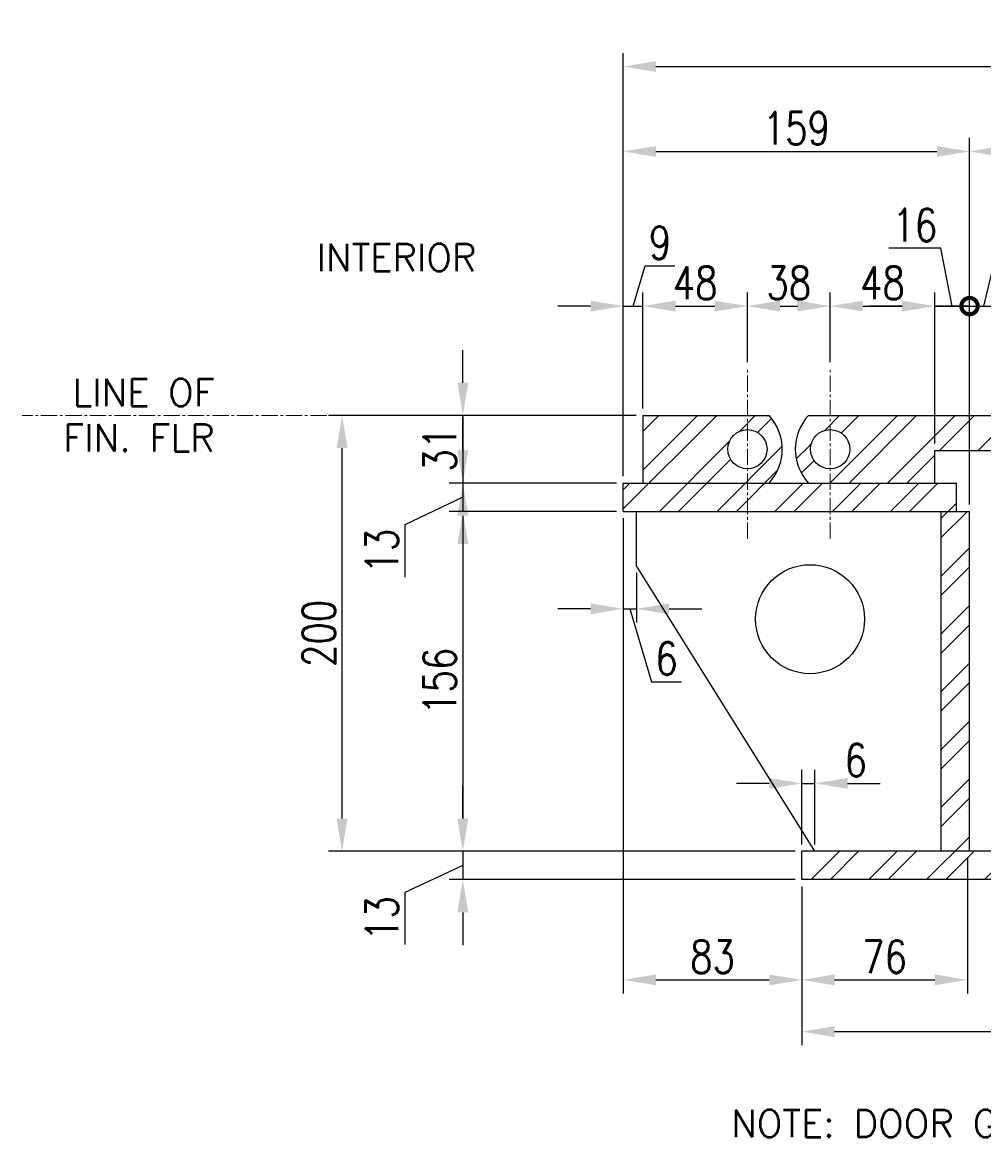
# Model space of a CAD drawing. Header units: millimetres. Extents: x -206 to 20211, y -8708 to 5000.
# Tile 5 of 9: x 8248 to 8690, y -7730 to -7218. Entities that reach past the tile are written whole.
import ezdxf

# ---------------------------------------------------------------- set-up
doc = ezdxf.new("R2010")
doc.units = ezdxf.units.MM
doc.linetypes.add('CENTER2', pattern=[1.125, 0.75, -0.125, 0.125, -0.125])
for name, color, linetype, lineweight in [('S-SDEL-CNTR', 1, 'CENTER2', 9), ('S-SDEL-DIMS', 91, 'Continuous', 25), ('S-SDEL-LW25', 91, 'Continuous', 25), ('S-SDEL-PATT', 170, 'Continuous', 18), ('S-SDEL-TEXT', 2, 'Continuous', 25)]:
    doc.layers.add(name, color=color, linetype=linetype, lineweight=lineweight)
doc.styles.get("Standard").update_dxf_attribs({"font": 'romans.shx', "width": 0.8, "height": 3})
doc.styles.add('STD1', font='simplex', dxfattribs={"height": 0.1})
doc.dimstyles.new('Annotative', dxfattribs={"dimscale": 0, "dimtxt": 2.5, "dimasz": 2.5, "dimexe": 1.25, "dimexo": 0.625, "dimtad": 1, "dimdec": 0, "dimzin": 9, "dimdsep": 32, "dimtxsty": 'Standard', "dimcen": 2.5, "dimadec": 0, "dimazin": 0, "dimtfac": 1, "dimtdec": 0, "dimtmove": 1, "dimatfit": 3, "dimfxl": 1, "dimarcsym": 0})

# ---------------------------------------------------------------- blocks, each defined once
blk = doc.blocks.new('*D142')
at = {"layer": 'Defpoints', "color": 0, "transparency": 16777216}
for p in [(8533.1, -7398.84), (8450.44, -7429.84), (8524.1, -7429.84)]:
    blk.add_point(p, dxfattribs=at)
at = {"layer": 'S-SDEL-DIMS', "color": 0, "lineweight": -2, "transparency": 16777216}
for p, q in [((8450.44, -7383.84), (8450.44, -7368.84)), ((8529.98, -7398.84), (8444.19, -7398.84)), ((8450.44, -7398.84), (8450.44, -7429.84)), ((8520.98, -7429.84), (8444.19, -7429.84)), ((8450.44, -7444.84), (8450.44, -7459.84))]:
    blk.add_line(p, q, dxfattribs=at)
at = {"layer": 'S-SDEL-DIMS', "color": 0, "transparency": 16777216}
for points in [[(8447.94, -7383.84), (8452.94, -7383.84), (8450.44, -7398.84)], [(8447.94, -7444.84), (8452.94, -7444.84), (8450.44, -7429.84)]]:
    blk.add_solid(points, dxfattribs=at)
at = {"layer": 'S-SDEL-DIMS', "color": 0, "transparency": 16777216, "insert": (8439.81, -7414.34), "char_height": 15, "attachment_point": 5, "rotation": 90}
blk.add_mtext('31', dxfattribs=at)
blk = doc.blocks.new('*D143')
at = {"layer": 'Defpoints', "color": 0, "transparency": 16777216}
for p in [(8524.1, -7429.84), (8450.44, -7442.84), (8524.1, -7442.84)]:
    blk.add_point(p, dxfattribs=at)
at = {"layer": 'S-SDEL-DIMS', "color": 0, "lineweight": -2, "transparency": 16777216}
for p, q in [((8450.44, -7414.84), (8450.44, -7399.84)), ((8520.98, -7429.84), (8444.19, -7429.84)), ((8450.44, -7429.84), (8450.44, -7442.84)), ((8450.44, -7429.84), (8450.44, -7442.84)), ((8450.44, -7436.34), (8423.87, -7449.07)), ((8520.98, -7442.84), (8444.19, -7442.84)), ((8423.87, -7449.07), (8423.87, -7473.04)), ((8450.44, -7457.84), (8450.44, -7472.84))]:
    blk.add_line(p, q, dxfattribs=at)
at = {"layer": 'S-SDEL-DIMS', "color": 0, "transparency": 16777216}
for points in [[(8447.94, -7414.84), (8452.94, -7414.84), (8450.44, -7429.84)], [(8447.94, -7457.84), (8452.94, -7457.84), (8450.44, -7442.84)]]:
    blk.add_solid(points, dxfattribs=at)
at = {"layer": 'S-SDEL-DIMS', "color": 0, "transparency": 16777216, "insert": (8413.25, -7461.06), "char_height": 15, "attachment_point": 5, "rotation": 90}
blk.add_mtext('13', dxfattribs=at)
blk = doc.blocks.new('*D144')
at = {"layer": 'Defpoints', "color": 0, "transparency": 16777216}
for p in [(8524.1, -7442.84), (8450.44, -7598.84), (8606.1, -7598.84)]:
    blk.add_point(p, dxfattribs=at)
at = {"layer": 'S-SDEL-DIMS', "color": 0, "lineweight": -2, "transparency": 16777216}
for p, q in [((8520.98, -7442.84), (8444.19, -7442.84)), ((8450.44, -7457.84), (8450.44, -7583.84)), ((8602.98, -7598.84), (8444.19, -7598.84))]:
    blk.add_line(p, q, dxfattribs=at)
at = {"layer": 'S-SDEL-DIMS', "color": 0, "transparency": 16777216}
for points in [[(8447.94, -7457.84), (8452.94, -7457.84), (8450.44, -7442.84)], [(8447.94, -7583.84), (8452.94, -7583.84), (8450.44, -7598.84)]]:
    blk.add_solid(points, dxfattribs=at)
at = {"layer": 'S-SDEL-DIMS', "color": 0, "transparency": 16777216, "insert": (8439.81, -7520.84), "char_height": 15, "attachment_point": 5, "rotation": 90}
blk.add_mtext('156', dxfattribs=at)
blk = doc.blocks.new('*D145')
at = {"layer": 'Defpoints', "color": 0, "transparency": 16777216}
for p in [(8606.1, -7598.84), (8450.44, -7611.84), (8606.1, -7611.84)]:
    blk.add_point(p, dxfattribs=at)
at = {"layer": 'S-SDEL-DIMS', "color": 0, "lineweight": -2, "transparency": 16777216}
for p, q in [((8450.44, -7583.84), (8450.44, -7568.84)), ((8602.98, -7598.84), (8444.19, -7598.84)), ((8450.44, -7598.84), (8450.44, -7611.84)), ((8450.44, -7598.84), (8450.44, -7611.84)), ((8450.44, -7605.34), (8423.87, -7617.67)), ((8602.98, -7611.84), (8444.19, -7611.84)), ((8423.87, -7617.67), (8423.87, -7641.64)), ((8450.44, -7626.84), (8450.44, -7641.84))]:
    blk.add_line(p, q, dxfattribs=at)
at = {"layer": 'S-SDEL-DIMS', "color": 0, "transparency": 16777216}
for points in [[(8447.94, -7583.84), (8452.94, -7583.84), (8450.44, -7598.84)], [(8447.94, -7626.84), (8452.94, -7626.84), (8450.44, -7611.84)]]:
    blk.add_solid(points, dxfattribs=at)
at = {"layer": 'S-SDEL-DIMS', "color": 0, "transparency": 16777216, "insert": (8413.25, -7629.65), "char_height": 15, "attachment_point": 5, "rotation": 90}
blk.add_mtext('13', dxfattribs=at)
blk = doc.blocks.new('*D146')
at = {"layer": 'Defpoints', "color": 0, "transparency": 16777216}
for p in [(8394.98, -7398.84), (8533.1, -7398.84), (8606.1, -7598.84)]:
    blk.add_point(p, dxfattribs=at)
at = {"layer": 'S-SDEL-DIMS', "color": 0, "lineweight": -2, "transparency": 16777216}
for p, q in [((8529.98, -7398.84), (8388.73, -7398.84)), ((8394.98, -7583.84), (8394.98, -7413.84)), ((8602.98, -7598.84), (8388.73, -7598.84))]:
    blk.add_line(p, q, dxfattribs=at)
at = {"layer": 'S-SDEL-DIMS', "color": 0, "transparency": 16777216}
for points in [[(8392.48, -7413.84), (8397.48, -7413.84), (8394.98, -7398.84)], [(8392.48, -7583.84), (8397.48, -7583.84), (8394.98, -7598.84)]]:
    blk.add_solid(points, dxfattribs=at)
at = {"layer": 'S-SDEL-DIMS', "color": 0, "transparency": 16777216, "insert": (8384.35, -7498.84), "char_height": 15, "attachment_point": 5, "rotation": 90}
blk.add_mtext('200', dxfattribs=at)
blk = doc.blocks.new('*D147')
at = {"layer": 'Defpoints', "color": 0, "transparency": 16777216}
for p in [(8524.1, -7442.84), (8530.1, -7467.84), (8530.1, -7487.56)]:
    blk.add_point(p, dxfattribs=at)
at = {"layer": 'S-SDEL-DIMS', "color": 0, "lineweight": -2, "transparency": 16777216}
for p, q in [((8524.1, -7445.96), (8524.1, -7493.81)), ((8530.1, -7470.96), (8530.1, -7493.81)), ((8509.1, -7487.56), (8494.1, -7487.56)), ((8524.1, -7487.56), (8530.1, -7487.56)), ((8524.1, -7487.56), (8530.1, -7487.56)), ((8527.1, -7487.56), (8537.13, -7521)), ((8545.1, -7487.56), (8560.1, -7487.56)), ((8537.13, -7521), (8550.81, -7521))]:
    blk.add_line(p, q, dxfattribs=at)
at = {"layer": 'S-SDEL-DIMS', "color": 0, "transparency": 16777216}
for points in [[(8509.1, -7485.06), (8509.1, -7490.06), (8524.1, -7487.56)], [(8545.1, -7485.06), (8545.1, -7490.06), (8530.1, -7487.56)]]:
    blk.add_solid(points, dxfattribs=at)
at = {"layer": 'S-SDEL-DIMS', "color": 0, "transparency": 16777216, "insert": (8543.97, -7510.38), "char_height": 15, "attachment_point": 5}
blk.add_mtext('6', dxfattribs=at)
blk = doc.blocks.new('*D148')
at = {"layer": 'Defpoints', "color": 0, "transparency": 16777216}
for p in [(8524.1, -7442.84), (8606.1, -7611.84), (8606.1, -7657.81)]:
    blk.add_point(p, dxfattribs=at)
at = {"layer": 'S-SDEL-DIMS', "color": 0, "lineweight": -2, "transparency": 16777216}
for p, q in [((8524.1, -7445.96), (8524.1, -7664.06)), ((8606.1, -7614.96), (8606.1, -7664.06)), ((8539.1, -7657.81), (8591.1, -7657.81))]:
    blk.add_line(p, q, dxfattribs=at)
at = {"layer": 'S-SDEL-DIMS', "color": 0, "transparency": 16777216}
for points in [[(8539.1, -7655.31), (8539.1, -7660.31), (8524.1, -7657.81)], [(8591.1, -7655.31), (8591.1, -7660.31), (8606.1, -7657.81)]]:
    blk.add_solid(points, dxfattribs=at)
at = {"layer": 'S-SDEL-DIMS', "color": 0, "transparency": 16777216, "insert": (8565.1, -7647.19), "char_height": 15, "attachment_point": 5}
blk.add_mtext('83', dxfattribs=at)
blk = doc.blocks.new('*D149')
at = {"layer": 'Defpoints', "color": 0, "transparency": 16777216}
for p in [(8682.1, -7598.84), (8606.1, -7611.84), (8682.1, -7657.81)]:
    blk.add_point(p, dxfattribs=at)
at = {"layer": 'S-SDEL-DIMS', "color": 0, "lineweight": -2, "transparency": 16777216}
for p, q in [((8682.1, -7601.96), (8682.1, -7664.06)), ((8606.1, -7614.96), (8606.1, -7664.06)), ((8621.1, -7657.81), (8667.1, -7657.81))]:
    blk.add_line(p, q, dxfattribs=at)
at = {"layer": 'S-SDEL-DIMS', "color": 0, "transparency": 16777216}
for points in [[(8621.1, -7655.31), (8621.1, -7660.31), (8606.1, -7657.81)], [(8667.1, -7655.31), (8667.1, -7660.31), (8682.1, -7657.81)]]:
    blk.add_solid(points, dxfattribs=at)
at = {"layer": 'S-SDEL-DIMS', "color": 0, "transparency": 16777216, "insert": (8644.1, -7647.19), "char_height": 15, "attachment_point": 5}
blk.add_mtext('76', dxfattribs=at)
blk = doc.blocks.new('*D152')
at = {"layer": 'Defpoints', "color": 0, "transparency": 16777216}
for p in [(8606.1, -7611.84), (9038.1, -7611.84), (9038.1, -7681.57)]:
    blk.add_point(p, dxfattribs=at)
at = {"layer": 'S-SDEL-DIMS', "color": 0, "lineweight": -2, "transparency": 16777216}
for p, q in [((8606.1, -7614.96), (8606.1, -7687.82)), ((9038.1, -7614.96), (9038.1, -7687.82)), ((8621.1, -7681.57), (9023.1, -7681.57))]:
    blk.add_line(p, q, dxfattribs=at)
at = {"layer": 'S-SDEL-DIMS', "color": 0, "transparency": 16777216}
for points in [[(8621.1, -7679.07), (8621.1, -7684.07), (8606.1, -7681.57)], [(9023.1, -7679.07), (9023.1, -7684.07), (9038.1, -7681.57)]]:
    blk.add_solid(points, dxfattribs=at)
at = {"layer": 'S-SDEL-DIMS', "color": 0, "transparency": 16777216, "insert": (8822.1, -7670.94), "char_height": 15, "attachment_point": 5}
blk.add_mtext('432', dxfattribs=at)
blk = doc.blocks.new('*D153')
at = {"layer": 'Defpoints', "color": 0, "transparency": 16777216}
for p in [(8683.1, -7277.7), (8524.1, -7429.84), (8683.1, -7442.84)]:
    blk.add_point(p, dxfattribs=at)
at = {"layer": 'S-SDEL-DIMS', "color": 0, "lineweight": -2, "transparency": 16777216}
for p, q in [((8524.1, -7426.71), (8524.1, -7271.45)), ((8683.1, -7439.71), (8683.1, -7271.45)), ((8539.1, -7277.7), (8668.1, -7277.7))]:
    blk.add_line(p, q, dxfattribs=at)
at = {"layer": 'S-SDEL-DIMS', "color": 0, "transparency": 16777216}
for points in [[(8539.1, -7275.2), (8539.1, -7280.2), (8524.1, -7277.7)], [(8668.1, -7275.2), (8668.1, -7280.2), (8683.1, -7277.7)]]:
    blk.add_solid(points, dxfattribs=at)
at = {"layer": 'S-SDEL-DIMS', "color": 0, "transparency": 16777216, "insert": (8603.6, -7267.08), "char_height": 15, "attachment_point": 5}
blk.add_mtext('159', dxfattribs=at)
blk = doc.blocks.new('*D154')
at = {"layer": 'Defpoints', "color": 0, "transparency": 16777216}
for p in [(8962.1, -7277.7), (8962.1, -7427.84), (8683.1, -7442.84)]:
    blk.add_point(p, dxfattribs=at)
at = {"layer": 'S-SDEL-DIMS', "color": 0, "lineweight": -2, "transparency": 16777216}
for p, q in [((8683.1, -7439.71), (8683.1, -7271.45)), ((8962.1, -7424.71), (8962.1, -7271.45)), ((8698.1, -7277.7), (8947.1, -7277.7))]:
    blk.add_line(p, q, dxfattribs=at)
at = {"layer": 'S-SDEL-DIMS', "color": 0, "transparency": 16777216}
for points in [[(8698.1, -7275.2), (8698.1, -7280.2), (8683.1, -7277.7)], [(8947.1, -7275.2), (8947.1, -7280.2), (8962.1, -7277.7)]]:
    blk.add_solid(points, dxfattribs=at)
at = {"layer": 'S-SDEL-DIMS', "color": 0, "transparency": 16777216, "char_height": 15, "attachment_point": 5}
for s, insert in [('280', (8822.6, -7267.08)), ('TRENCH WIDTH', (8822.6, -7288.33))]:
    blk.add_mtext(s, dxfattribs=dict(at, insert=insert))
blk = doc.blocks.new('*D163')
at = {"layer": 'Defpoints', "color": 0, "transparency": 16777216}
for p in [(9121.1, -7238.77), (9121.1, -7414.84), (8524.1, -7429.84)]:
    blk.add_point(p, dxfattribs=at)
at = {"layer": 'S-SDEL-DIMS', "color": 0, "lineweight": -2, "transparency": 16777216}
for p, q in [((8524.1, -7426.71), (8524.1, -7232.52)), ((9121.1, -7411.71), (9121.1, -7232.52)), ((8539.1, -7238.77), (9106.1, -7238.77))]:
    blk.add_line(p, q, dxfattribs=at)
at = {"layer": 'S-SDEL-DIMS', "color": 0, "transparency": 16777216}
for points in [[(8539.1, -7236.27), (8539.1, -7241.27), (8524.1, -7238.77)], [(9106.1, -7236.27), (9106.1, -7241.27), (9121.1, -7238.77)]]:
    blk.add_solid(points, dxfattribs=at)
at = {"layer": 'S-SDEL-DIMS', "color": 0, "transparency": 16777216, "insert": (8822.6, -7228.15), "char_height": 15, "attachment_point": 5}
blk.add_mtext('598', dxfattribs=at)
blk = doc.blocks.new('*D164')
at = {"layer": 'Defpoints', "color": 0, "transparency": 16777216}
for p in [(8612.1, -7567.66), (8606.1, -7598.84), (8612.1, -7598.84)]:
    blk.add_point(p, dxfattribs=at)
at = {"layer": 'S-SDEL-DIMS', "color": 0, "lineweight": -2, "transparency": 16777216}
for p, q in [((8606.1, -7595.71), (8606.1, -7561.41)), ((8612.1, -7595.71), (8612.1, -7561.41)), ((8591.1, -7567.66), (8576.1, -7567.66)), ((8606.1, -7567.66), (8612.1, -7567.66)), ((8627.1, -7567.66), (8642.1, -7567.66))]:
    blk.add_line(p, q, dxfattribs=at)
at = {"layer": 'S-SDEL-DIMS', "color": 0, "transparency": 16777216}
for points in [[(8591.1, -7565.16), (8591.1, -7570.16), (8606.1, -7567.66)], [(8627.1, -7565.16), (8627.1, -7570.16), (8612.1, -7567.66)]]:
    blk.add_solid(points, dxfattribs=at)
at = {"layer": 'S-SDEL-DIMS', "color": 0, "transparency": 16777216, "insert": (8630.85, -7557.03), "char_height": 15, "attachment_point": 5}
blk.add_mtext('6', dxfattribs=at)
blk = doc.blocks.new('*D167')
at = {"layer": 'Defpoints', "color": 0, "transparency": 16777216}
for p in [(8533.1, -7348.66), (8533.1, -7398.84), (8524.1, -7429.84)]:
    blk.add_point(p, dxfattribs=at)
at = {"layer": 'S-SDEL-DIMS', "color": 0, "lineweight": -2, "transparency": 16777216}
for p, q in [((8528.6, -7348.66), (8534.13, -7330.23)), ((8534.13, -7330.23), (8547.81, -7330.23)), ((8524.1, -7426.71), (8524.1, -7342.41)), ((8533.1, -7395.71), (8533.1, -7342.41)), ((8509.1, -7348.66), (8494.1, -7348.66)), ((8524.1, -7348.66), (8533.1, -7348.66)), ((8524.1, -7348.66), (8533.1, -7348.66)), ((8548.1, -7348.66), (8563.1, -7348.66))]:
    blk.add_line(p, q, dxfattribs=at)
at = {"layer": 'S-SDEL-DIMS', "color": 0, "transparency": 16777216}
for points in [[(8509.1, -7346.16), (8509.1, -7351.16), (8524.1, -7348.66)], [(8548.1, -7346.16), (8548.1, -7351.16), (8533.1, -7348.66)]]:
    blk.add_solid(points, dxfattribs=at)
at = {"layer": 'S-SDEL-DIMS', "color": 0, "transparency": 16777216, "insert": (8540.97, -7319.6), "char_height": 15, "attachment_point": 5}
blk.add_mtext('9', dxfattribs=at)
blk = doc.blocks.new('*D168')
at = {"layer": 'Defpoints', "color": 0, "transparency": 16777216}
for p in [(8581.1, -7348.66), (8581.1, -7377.43), (8533.1, -7398.84)]:
    blk.add_point(p, dxfattribs=at)
at = {"layer": 'S-SDEL-DIMS', "color": 0, "lineweight": -2, "transparency": 16777216}
for p, q in [((8533.1, -7395.71), (8533.1, -7342.41)), ((8581.1, -7374.31), (8581.1, -7342.41)), ((8548.1, -7348.66), (8566.1, -7348.66))]:
    blk.add_line(p, q, dxfattribs=at)
at = {"layer": 'S-SDEL-DIMS', "color": 0, "transparency": 16777216}
for points in [[(8548.1, -7346.16), (8548.1, -7351.16), (8533.1, -7348.66)], [(8566.1, -7346.16), (8566.1, -7351.16), (8581.1, -7348.66)]]:
    blk.add_solid(points, dxfattribs=at)
at = {"layer": 'S-SDEL-DIMS', "color": 0, "transparency": 16777216, "insert": (8557.1, -7338.04), "char_height": 15, "attachment_point": 5}
blk.add_mtext('48', dxfattribs=at)
blk = doc.blocks.new('*D169')
at = {"layer": 'Defpoints', "color": 0, "transparency": 16777216}
for p in [(8619.1, -7348.66), (8581.1, -7377.43), (8619.1, -7377.43)]:
    blk.add_point(p, dxfattribs=at)
at = {"layer": 'S-SDEL-DIMS', "color": 0, "lineweight": -2, "transparency": 16777216}
for p, q in [((8581.1, -7374.31), (8581.1, -7342.41)), ((8619.1, -7374.31), (8619.1, -7342.41)), ((8596.1, -7348.66), (8604.1, -7348.66))]:
    blk.add_line(p, q, dxfattribs=at)
at = {"layer": 'S-SDEL-DIMS', "color": 0, "transparency": 16777216}
for points in [[(8596.1, -7346.16), (8596.1, -7351.16), (8581.1, -7348.66)], [(8604.1, -7346.16), (8604.1, -7351.16), (8619.1, -7348.66)]]:
    blk.add_solid(points, dxfattribs=at)
at = {"layer": 'S-SDEL-DIMS', "color": 0, "transparency": 16777216, "insert": (8600.1, -7338.04), "char_height": 15, "attachment_point": 5}
blk.add_mtext('38', dxfattribs=at)
blk = doc.blocks.new('*D170')
at = {"layer": 'Defpoints', "color": 0, "transparency": 16777216}
for p in [(8667.1, -7348.66), (8619.1, -7377.43), (8667.1, -7414.84)]:
    blk.add_point(p, dxfattribs=at)
at = {"layer": 'S-SDEL-DIMS', "color": 0, "lineweight": -2, "transparency": 16777216}
for p, q in [((8619.1, -7374.31), (8619.1, -7342.41)), ((8667.1, -7411.71), (8667.1, -7342.41)), ((8634.1, -7348.66), (8652.1, -7348.66))]:
    blk.add_line(p, q, dxfattribs=at)
at = {"layer": 'S-SDEL-DIMS', "color": 0, "transparency": 16777216}
for points in [[(8634.1, -7346.16), (8634.1, -7351.16), (8619.1, -7348.66)], [(8652.1, -7346.16), (8652.1, -7351.16), (8667.1, -7348.66)]]:
    blk.add_solid(points, dxfattribs=at)
at = {"layer": 'S-SDEL-DIMS', "color": 0, "transparency": 16777216, "insert": (8643.1, -7338.04), "char_height": 15, "attachment_point": 5}
blk.add_mtext('48', dxfattribs=at)
blk = doc.blocks.new('_DotSmall')
at = {"color": 0, "linetype": 'ByBlock', "const_width": 0.5}
blk.add_lwpolyline([(-0.0625, 0, 1), (0.0625, 0, 1)], format="xyb", close=True, dxfattribs=at)
blk = doc.blocks.new('*D171')
at = {"layer": 'Defpoints', "color": 0, "transparency": 16777216}
for p in [(8683.1, -7348.66), (8667.1, -7414.84), (8683.1, -7442.84)]:
    blk.add_point(p, dxfattribs=at)
at = {"layer": 'S-SDEL-DIMS', "color": 0, "lineweight": -2, "transparency": 16777216}
for p, q in [((8669.95, -7322.1), (8645.98, -7322.1)), ((8675.1, -7348.66), (8669.95, -7322.1)), ((8667.1, -7411.71), (8667.1, -7342.41)), ((8683.1, -7439.71), (8683.1, -7342.41)), ((8652.1, -7348.66), (8637.1, -7348.66)), ((8667.1, -7348.66), (8683.1, -7348.66)), ((8667.1, -7348.66), (8683.1, -7348.66)), ((8683.1, -7348.66), (8698.1, -7348.66))]:
    blk.add_line(p, q, dxfattribs=at)
at = {"layer": 'S-SDEL-DIMS', "color": 0, "transparency": 16777216}
blk.add_solid([(8652.1, -7346.16), (8652.1, -7351.16), (8667.1, -7348.66)], dxfattribs=at)
at = {"layer": 'S-SDEL-DIMS', "color": 0, "lineweight": -2, "transparency": 16777216, "xscale": 15, "yscale": 15, "zscale": 15, "rotation": 180}
blk.add_blockref('_DotSmall', (8683.1, -7348.66), dxfattribs=at)
at = {"layer": 'S-SDEL-DIMS', "color": 0, "transparency": 16777216, "insert": (8657.96, -7311.48), "char_height": 15, "attachment_point": 5}
blk.add_mtext('16', dxfattribs=at)
blk = doc.blocks.new('*D97')
at = {"layer": 'Defpoints', "color": 0, "transparency": 16777216}
for p in [(8696.1, -7348.66), (8696.1, -7414.84), (8683.1, -7442.84)]:
    blk.add_point(p, dxfattribs=at)
at = {"layer": 'S-SDEL-DIMS', "color": 0, "lineweight": -2, "transparency": 16777216}
for p, q in [((8689.6, -7348.66), (8696.14, -7322.1)), ((8696.14, -7322.1), (8720.11, -7322.1)), ((8683.1, -7439.71), (8683.1, -7342.41)), ((8696.1, -7411.71), (8696.1, -7342.41)), ((8683.1, -7348.66), (8668.1, -7348.66)), ((8683.1, -7348.66), (8696.1, -7348.66)), ((8683.1, -7348.66), (8696.1, -7348.66)), ((8711.1, -7348.66), (8726.1, -7348.66))]:
    blk.add_line(p, q, dxfattribs=at)
at = {"layer": 'S-SDEL-DIMS', "color": 0, "transparency": 16777216}
blk.add_solid([(8711.1, -7346.16), (8711.1, -7351.16), (8696.1, -7348.66)], dxfattribs=at)
at = {"layer": 'S-SDEL-DIMS', "color": 0, "lineweight": -2, "transparency": 16777216, "xscale": 15, "yscale": 15, "zscale": 15}
blk.add_blockref('_DotSmall', (8683.1, -7348.66), dxfattribs=at)
at = {"layer": 'S-SDEL-DIMS', "color": 0, "transparency": 16777216, "insert": (8708.13, -7311.48), "char_height": 15, "attachment_point": 5}
blk.add_mtext('13', dxfattribs=at)

msp = doc.modelspace()

# ---------------------------------------------------------------- hatches: boundary and pattern name
at = {"layer": 'S-SDEL-PATT'}
h = msp.add_hatch(dxfattribs=at)
h.set_pattern_fill('ANSI32', color=256, scale=50)
h.set_pattern_definition([(45, (8975.862, 4341.392), (-13.258252, 13.258252), []), (45, (8984.7, 4341.392), (-13.258252, 13.258252), [])])
h.paths.add_polyline_path([(8591.1, -7429.84), (8524.1, -7429.84), (8524.1, -7442.84), (8591.1, -7442.84)])
h.paths.add_polyline_path([(8677.1, -7429.84), (8591.1, -7429.84), (8591.1, -7442.84), (8677.1, -7442.84)])
edge = h.paths.add_edge_path()
edge.add_arc((8581.1, -7414.34), 9, 180, 270, ccw=False)
edge.add_arc((8581.1, -7414.34), 9, 450, 540, ccw=False)
edge.add_line((8581.1, -7405.34), (8591.1, -7398.84))
edge.add_line((8591.1, -7398.84), (8533.1, -7398.84))
edge.add_line((8533.1, -7398.84), (8533.1, -7429.84))
edge.add_line((8533.1, -7429.84), (8591.1, -7429.84))
edge.add_line((8591.1, -7429.84), (8581.1, -7423.34))
edge = h.paths.add_edge_path()
edge.add_line((8591.1, -7398.84), (8581.1, -7405.34))
edge.add_arc((8581.1, -7414.34), 9, 360, 450, ccw=False)
edge.add_arc((8581.1, -7414.34), 9, 270, 360, ccw=False)
edge.add_line((8581.1, -7423.34), (8591.1, -7429.84))
edge.add_arc((8574.08, -7414.34), 23.02, 317.6775, 402.3225)
h.paths.add_polyline_path([(8683.1, -7442.84), (8670.1, -7442.84), (8670.1, -7598.84), (8683.1, -7598.84)])
h.paths.add_polyline_path([(8822.6, -7598.84), (8606.1, -7598.84), (8606.1, -7611.84), (8822.6, -7611.84)])
h.paths.add_polyline_path([(9038.1, -7598.84), (8822.6, -7598.84), (8822.6, -7611.84), (8987.6, -7611.84), (9038.1, -7611.84)])
h.paths.add_polyline_path([(8975.1, -7427.84), (8962.1, -7427.84), (8962.1, -7598.84), (8975.1, -7598.84)])
h.paths.add_polyline_path([(9121.1, -7414.84), (8968.1, -7414.84), (8968.1, -7427.84), (9121.1, -7427.84)])
h.paths.add_polyline_path([(9112.1, -7398.84), (9048.1, -7398.84), (9048.1, -7414.84), (9112.1, -7414.84)])
h = msp.add_hatch(dxfattribs=at)
h.set_pattern_fill('ANSI32', color=256, scale=50)
h.set_pattern_definition([(45, (7423.636, 4341.392), (-13.258252, 13.258252), []), (45, (7432.475, 4341.392), (-13.258252, 13.258252), [])])
h.paths.add_polyline_path([(8822.6, -7398.84), (9039.1, -7398.84), (9039.1, -7414.84), (8822.6, -7414.84)])
edge = h.paths.add_edge_path()
edge.add_line((8619.1, -7398.84), (8822.6, -7398.84))
edge.add_line((8822.6, -7398.84), (8822.6, -7414.84))
edge.add_line((8822.6, -7414.84), (8667.1, -7414.84))
edge.add_line((8667.1, -7414.84), (8667.1, -7429.84))
edge.add_line((8667.1, -7429.84), (8619.1, -7429.84))
edge.add_line((8619.1, -7429.84), (8619.1, -7423.34))
edge.add_arc((8619.1, -7414.34), 9, 270, 360)
edge.add_arc((8619.1, -7414.34), 9, 360, 450)
edge.add_line((8619.1, -7405.34), (8619.1, -7398.84))
edge = h.paths.add_edge_path()
edge.add_line((8609.1, -7398.84), (8619.1, -7398.84))
edge.add_line((8619.1, -7398.84), (8619.1, -7405.34))
edge.add_arc((8619.1, -7414.34), 9, 450, 540)
edge.add_arc((8619.1, -7414.34), 9, 540, 630)
edge.add_line((8619.1, -7423.34), (8619.1, -7429.84))
edge.add_line((8619.1, -7429.84), (8609.1, -7429.84))
edge.add_arc((8626.12, -7414.34), 23.02, 137.6775, 222.3225, ccw=False)

# ---------------------------------------------------------------- linework, layer by layer
at = {"layer": 'S-SDEL-CNTR', "ltscale": 10}
for p, q in [((8581.1, -7455.43), (8581.1, -7377.43)), ((8619.1, -7455.43), (8619.1, -7377.43)), ((8387.92, -7398.84), (8248.15, -7398.84))]:
    msp.add_line(p, q, dxfattribs=at)
at = {"layer": 'S-SDEL-LW25'}
for p, q in [((8533.1, -7398.84), (8591.1, -7398.84)), ((8533.1, -7398.84), (8533.1, -7429.84)), ((8609.1, -7398.84), (9039.1, -7398.84)), ((8667.1, -7429.84), (8667.1, -7414.84)), ((8667.1, -7414.84), (9039.1, -7414.84)), ((8524.1, -7429.84), (8677.1, -7429.84)), ((8524.1, -7442.84), (8524.1, -7429.84)), ((8677.1, -7442.84), (8677.1, -7429.84)), ((8524.1, -7442.84), (8683.1, -7442.84)), ((8530.1, -7467.84), (8530.1, -7442.84)), ((8670.1, -7598.84), (8670.1, -7442.84)), ((8683.1, -7598.84), (8683.1, -7442.84)), ((8612.1, -7598.84), (8530.1, -7467.84)), ((9038.1, -7598.84), (8606.1, -7598.84)), ((8606.1, -7611.84), (8606.1, -7598.84)), ((9038.1, -7611.84), (8606.1, -7611.84))]:
    msp.add_line(p, q, dxfattribs=at)
for centre, radius in [((8581.1, -7414.34), 9), ((8619.1, -7414.34), 9), ((8609.85, -7492.32), 25)]:
    msp.add_circle(centre, radius, dxfattribs=at)
for centre, start, end in [((8574.08, -7414.34), 317.6775, 42.3225), ((8626.12, -7414.34), 137.6775, 222.3225)]:
    msp.add_arc(centre, 23.02, start, end, dxfattribs=at)

# ---------------------------------------------------------------- texts
at = {"layer": 'S-SDEL-TEXT', "char_height": 12.5, "style": 'STD1'}
for s, insert, width, attachment_point in [('INTERIOR', (8456.68, -7320.15), 84.0334, 3), ('LINE OF FIN. FLR', (8336.52, -7382.05), 89.528, 3), ('NOTE: DOOR GASKET NOT SHOWN FOR CLARITY', (8573.61, -7717.52), 514.0589, 1)]:
    msp.add_mtext(s, dxfattribs=dict(at, insert=insert, width=width, attachment_point=attachment_point))

# ---------------------------------------------------------------- dimensions: what is measured, and where the dimension line sits
at = {"layer": 'S-SDEL-DIMS'}
for base, p1, p2, text, picture, middle in [((9121.1, -7238.77), (8524.1, -7429.84), (9121.1, -7414.84), '598', '*D163', (8822.6, -7228.15)), ((8962.1, -7277.7), (8683.1, -7442.84), (8962.1, -7427.84), '280\\XTRENCH WIDTH', '*D154', (8822.6, -7277.7)), ((8606.1, -7657.81), (8524.1, -7442.84), (8606.1, -7611.84), '83', '*D148', (8565.1, -7647.19))]:
    dim = msp.add_linear_dim(base=base, p1=p1, p2=p2, angle=0, text=text, dimstyle='Annotative', override={"dimasz": 3}, dxfattribs=at)
    dim.commit()
    dim.dimension.update_dxf_attribs({"geometry": picture, "text_midpoint": middle})
for base, p1, p2, angle, picture, middle in [((8683.1, -7277.7), (8524.1, -7429.84), (8683.1, -7442.84), 0, '*D153', (8603.6, -7267.08)), ((8533.1, -7348.66), (8524.1, -7429.84), (8533.1, -7398.84), 180, '*D167', (8537.26, -7319.6)), ((8581.1, -7348.66), (8533.1, -7398.84), (8581.1, -7377.43), 180, '*D168', (8557.1, -7338.04)), ((8619.1, -7348.66), (8581.1, -7377.43), (8619.1, -7377.43), 180, '*D169', (8600.1, -7338.04)), ((8667.1, -7348.66), (8619.1, -7377.43), (8667.1, -7414.84), 180, '*D170', (8643.1, -7338.04)), ((8450.44, -7429.84), (8533.1, -7398.84), (8524.1, -7429.84), 90, '*D142', (8439.81, -7414.34)), ((8394.98, -7398.84), (8606.1, -7598.84), (8533.1, -7398.84), 90, '*D146', (8384.35, -7498.84)), ((8450.44, -7598.84), (8524.1, -7442.84), (8606.1, -7598.84), 90, '*D144', (8439.81, -7520.84)), ((8530.1, -7487.56), (8524.1, -7442.84), (8530.1, -7467.84), 0, '*D147', (8540.26, -7510.38)), ((8682.1, -7657.81), (8606.1, -7611.84), (8682.1, -7598.84), 0, '*D149', (8644.1, -7647.19)), ((9038.1, -7681.57), (8606.1, -7611.84), (9038.1, -7611.84), 0, '*D152', (8822.1, -7670.94))]:
    dim = msp.add_linear_dim(base=base, p1=p1, p2=p2, angle=angle, dimstyle='Annotative', override={"dimasz": 3}, dxfattribs=at)
    dim.commit()
    dim.dimension.update_dxf_attribs({"geometry": picture, "text_midpoint": middle})
for base, p1, p2, angle, override, picture, middle in [((8683.1, -7348.66), (8667.1, -7414.84), (8683.1, -7442.84), 180, {"dimasz": 3, "dimblk2": 'DotSmall', "dimsah": 1}, '*D171', (8666.82, -7322.1)), ((8696.1, -7348.66), (8683.1, -7442.84), (8696.1, -7414.84), 180, {"dimasz": 3, "dimblk1": 'DotSmall', "dimsah": 1}, '*D97', (8699.27, -7322.1)), ((8450.44, -7442.84), (8524.1, -7429.84), (8524.1, -7442.84), 90, {"dimasz": 3}, '*D143', (8423.87, -7452.2)), ((8612.1, -7567.66), (8606.1, -7598.84), (8612.1, -7598.84), 180, {"dimasz": 3}, '*D164', (8630.85, -7567.66)), ((8450.44, -7611.84), (8606.1, -7598.84), (8606.1, -7611.84), 90, {"dimasz": 3}, '*D145', (8423.87, -7620.8))]:
    dim = msp.add_linear_dim(base=base, p1=p1, p2=p2, angle=angle, dimstyle='Annotative', override=override, dxfattribs=at)
    dim.commit()
    dim.dimension.update_dxf_attribs({"geometry": picture, "text_midpoint": middle, "dimtype": 160})

doc.saveas('drawing.dxf')
